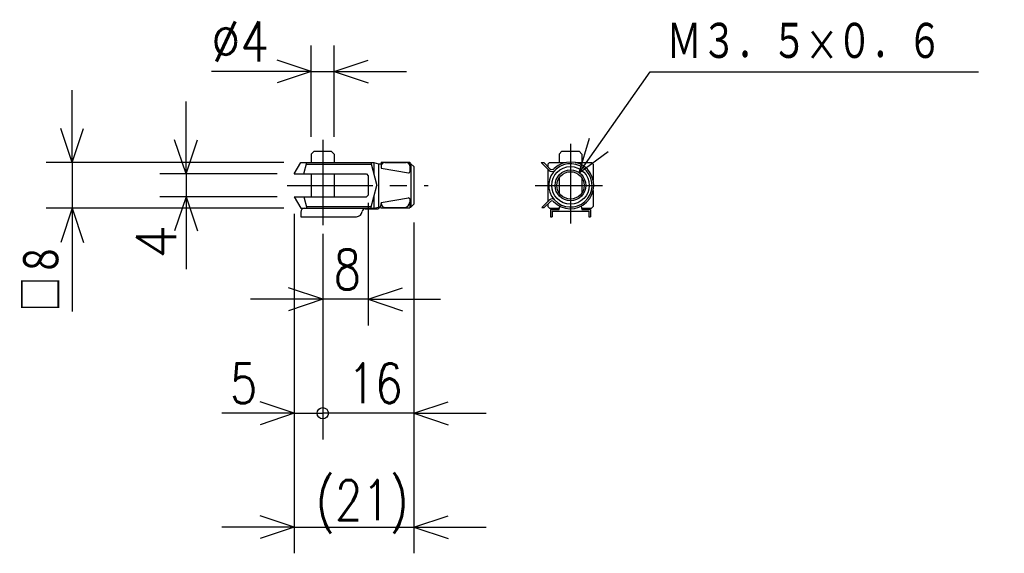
# Model space of a CAD drawing. Extents: x -112 to -25.5, y 121.4 to 168.2.
import ezdxf

# ---------------------------------------------------------------- set-up
doc = ezdxf.new("R2010")
doc.units = 0
doc.linetypes.add('CENTER', pattern=[12, 7.5, -1.5, 1.5, -1.5])
doc.layers.get('0').update_dxf_attribs({"linetype": 'CONTINUOUS'})
doc.styles.get("Standard").update_dxf_attribs({"font": 'txt', "bigfont": 'BIGFONT'})

msp = doc.modelspace()

# ---------------------------------------------------------------- linework, layer by layer
at = {"color": 7, "linetype": 'CONTINUOUS'}
for p, q in [((-86.359528, 157.91325), (-86.359528, 165.94925)), ((-84.359528, 157.91325), (-84.359528, 165.94925)), ((-86.359528, 163.66325), (-89.359528, 164.66325)), ((-84.359528, 163.66325), (-81.359528, 164.66325)), ((-86.359528, 163.66325), (-95.133224, 163.66325)), ((-86.359528, 163.66325), (-92.709527, 163.66325)), ((-86.359528, 163.66325), (-89.359528, 162.66325)), ((-86.359528, 163.66325), (-84.359528, 163.66325)), ((-84.359528, 163.66325), (-81.359528, 162.66325)), ((-84.359528, 163.66325), (-78.009528, 163.66325)), ((-62.833096, 154.76764), (-56.600491, 163.63277)), ((-56.600491, 163.63277), (-27.779324, 163.63277)), ((-107.35953, 155.66325), (-107.35953, 162.01325)), ((-97.359528, 154.66325), (-97.359528, 161.01325)), ((-107.35953, 155.66325), (-108.35953, 158.66325)), ((-107.35953, 155.66325), (-106.35953, 158.66325)), ((-97.359528, 154.66325), (-98.359528, 157.66325)), ((-97.359528, 154.66325), (-96.359528, 157.66325)), ((-62.833096, 154.76764), (-61.925752, 157.79695)), ((-86.359535, 156.41325), (-86.109535, 156.66325)), ((-86.109528, 156.66325), (-84.609528, 156.66325)), ((-84.359528, 156.41325), (-84.60952, 156.66324)), ((-64.359528, 156.66324), (-64.609528, 156.41324)), ((-64.359528, 156.66325), (-62.859528, 156.66325)), ((-62.859531, 156.66327), (-62.609528, 156.41325)), ((-62.833096, 154.76764), (-60.289634, 156.64668)), ((-88.782181, 155.66325), (-109.64552, 155.66325)), ((-107.35953, 155.66325), (-107.35953, 151.66325)), ((-87.859528, 154.66325), (-87.282181, 155.66325)), ((-87.282181, 155.66325), (-80.859528, 155.66325)), ((-87.029572, 154.66325), (-86.76162, 155.66325)), ((-86.359528, 156.41325), (-86.359528, 155.66325)), ((-84.359528, 156.41325), (-84.359528, 155.66325)), ((-81.145432, 155.66325), (-80.609528, 153.66325)), ((-80.859528, 155.66325), (-80.859528, 154.59627)), ((-80.85952, 155.66324), (-80.459526, 155.56325)), ((-80.219971, 155.71326), (-80.219971, 155.1702)), ((-80.219971, 155.71326), (-77.719971, 155.71326)), ((-79.919975, 155.66325), (-78.019974, 155.66325)), ((-77.719971, 155.71326), (-77.719971, 154.84856)), ((-66.171661, 155.66325), (-65.516937, 155.00853)), ((-66.171661, 155.66325), (-65.959534, 155.66325)), ((-65.959534, 155.66325), (-65.445824, 155.14955)), ((-65.459518, 155.66325), (-65.60952, 155.51324)), ((-65.459526, 155.66325), (-64.059525, 155.66325)), ((-64.609528, 156.41325), (-64.609528, 155.66325)), ((-63.159531, 155.66325), (-61.759529, 155.66325)), ((-62.609528, 156.41325), (-62.609528, 155.66325)), ((-61.759533, 155.66325), (-61.609524, 155.51326)), ((-86.801811, 155.51326), (-81.105232, 155.51326)), ((-80.459526, 155.56325), (-80.459526, 151.76326)), ((-80.459526, 155.56325), (-80.234528, 155.56325)), ((-80.219971, 155.17018), (-77.837341, 154.75006)), ((-77.719971, 155.56325), (-77.609528, 155.56325)), ((-77.609535, 155.56326), (-77.359528, 155.31325)), ((-77.609528, 155.56325), (-77.609528, 151.76326)), ((-77.359528, 155.31325), (-77.359528, 152.01326)), ((-65.609528, 155.51326), (-65.609528, 155.31325)), ((-65.609528, 155.10112), (-65.609528, 152.22539)), ((-61.609528, 155.51326), (-61.609528, 154.11325)), ((-89.359528, 154.66325), (-99.645523, 154.66325)), ((-97.359528, 154.66325), (-97.359528, 152.66325)), ((-87.859528, 154.66325), (-81.509529, 154.66325)), ((-86.359528, 154.66325), (-86.359528, 152.66325)), ((-84.359528, 154.66325), (-84.359528, 152.66325)), ((-81.509521, 154.66325), (-81.359528, 154.51326)), ((-81.359528, 154.51326), (-81.359528, 152.81325)), ((-64.609528, 154.32658), (-64.609528, 152.99992)), ((-62.609528, 154.32658), (-62.609528, 152.99992)), ((-81.145432, 151.66325), (-80.609535, 153.66325)), ((-61.609528, 153.21326), (-61.609528, 151.81325)), ((-89.359528, 152.66325), (-99.645523, 152.66325)), ((-97.359528, 152.66325), (-98.359528, 149.66325)), ((-97.359528, 152.66325), (-97.359528, 147.20438)), ((-97.359528, 152.66325), (-96.359528, 149.66325)), ((-97.359528, 152.66325), (-97.359528, 146.31325)), ((-87.859535, 152.66327), (-87.282181, 151.66325)), ((-87.859528, 152.66325), (-81.509529, 152.66325)), ((-87.029572, 152.66327), (-86.76162, 151.66325)), ((-81.359535, 152.81326), (-81.509537, 152.66325)), ((-81.359528, 152.12669), (-81.359528, 141.37724)), ((-80.859528, 152.73024), (-80.859528, 151.66325)), ((-80.459526, 152.15631), (-80.459526, 151.96326)), ((-80.226227, 152.15523), (-77.837341, 152.57645)), ((-77.719971, 152.47795), (-77.719971, 151.68825)), ((-66.121658, 151.71326), (-65.444702, 152.39021)), ((-65.909538, 151.71326), (-65.375168, 152.24762)), ((-88.782181, 151.66325), (-109.64552, 151.66325)), ((-107.35953, 151.66325), (-108.35953, 148.66325)), ((-107.35953, 151.66325), (-107.35953, 142.5939)), ((-107.35953, 151.66325), (-106.35953, 148.66325)), ((-107.35953, 151.66325), (-107.35953, 145.31325)), ((-87.282181, 151.66325), (-80.859528, 151.66325)), ((-87.282181, 151.31325), (-87.282181, 150.91325)), ((-86.801811, 151.81325), (-81.105232, 151.81325)), ((-81.644867, 151.61325), (-80.502029, 151.61325)), ((-80.859528, 151.66325), (-80.459526, 151.76326)), ((-80.459526, 151.76326), (-80.319977, 151.76326)), ((-80.235855, 151.68825), (-77.719971, 151.68825)), ((-79.82843, 151.71326), (-78.209976, 151.71326)), ((-77.719971, 151.76326), (-77.609528, 151.76326)), ((-77.359535, 152.01326), (-77.609535, 151.76326)), ((-66.121658, 151.71326), (-65.909531, 151.71326)), ((-65.609528, 152.01326), (-65.609528, 151.81325)), ((-65.609528, 151.81325), (-65.459518, 151.66324)), ((-65.459526, 151.66325), (-64.581039, 151.66325)), ((-65.359528, 151.55693), (-65.359528, 150.91325)), ((-65.359528, 151.55693), (-64.609528, 151.55693)), ((-65.209526, 151.40694), (-65.209526, 150.91325)), ((-65.209526, 151.40694), (-62.009529, 151.40694)), ((-64.609528, 151.55693), (-64.535248, 151.83417)), ((-62.683815, 151.83417), (-62.609528, 151.55693)), ((-62.638016, 151.66325), (-61.759529, 151.66325)), ((-62.609528, 151.55693), (-61.859528, 151.55693)), ((-62.009529, 151.40694), (-62.009529, 150.91325)), ((-61.859528, 151.55693), (-61.859528, 150.91325)), ((-61.759525, 151.66325), (-61.609524, 151.81325)), ((-87.859528, 151.16325), (-87.859528, 131.37724)), ((-87.859528, 151.16325), (-87.859528, 121.37725)), ((-87.282181, 150.91325), (-82.393188, 150.91325)), ((-77.359528, 150.41325), (-77.359528, 131.37724)), ((-65.359528, 150.91325), (-65.209526, 150.91325)), ((-62.009529, 150.91325), (-61.859528, 150.91325)), ((-77.359528, 150.26326), (-77.359528, 121.37725)), ((-85.359528, 149.41325), (-85.359528, 131.37724)), ((-85.359528, 149.41325), (-85.359528, 141.37724)), ((-85.359528, 149.41325), (-85.359528, 131.37724)), ((-85.359528, 143.66325), (-88.359528, 144.66325)), ((-81.359528, 143.66325), (-78.359528, 144.66325)), ((-85.359528, 143.66325), (-91.709527, 143.66325)), ((-85.359528, 143.66325), (-88.359528, 142.66325)), ((-81.359528, 143.66325), (-85.359528, 143.66325)), ((-81.359528, 143.66325), (-78.359528, 142.66325)), ((-81.359528, 143.66325), (-75.009528, 143.66325)), ((-87.859528, 133.66325), (-90.859528, 134.66325)), ((-77.359528, 133.66325), (-74.359528, 134.66325)), ((-87.859528, 133.66325), (-94.209527, 133.66325)), ((-87.859528, 133.66325), (-93.502533, 133.66325)), ((-87.859528, 133.66325), (-90.859528, 132.66325)), ((-87.859528, 133.66325), (-85.359528, 133.66325)), ((-77.359528, 133.66325), (-85.359528, 133.66325)), ((-77.359528, 133.66325), (-74.359528, 132.66325)), ((-77.359528, 133.66325), (-71.009528, 133.66325)), ((-87.859528, 123.66325), (-90.859528, 124.66325)), ((-77.359528, 123.66325), (-74.359528, 124.66325)), ((-87.859528, 123.66325), (-94.209527, 123.66325)), ((-87.859528, 123.66325), (-90.859528, 122.66325)), ((-87.859528, 123.66325), (-77.359528, 123.66325)), ((-77.359528, 123.66325), (-74.359528, 122.66325)), ((-77.359528, 123.66325), (-71.009528, 123.66325))]:
    msp.add_line(p, q, dxfattribs=at)
at = {"color": 7, "linetype": 'CENTER'}
for p, q in [((-85.359528, 157.66768), (-85.359528, 149.96407)), ((-63.609528, 157.30443), (-63.609528, 150.30849)), ((-88.46653, 153.66325), (-76.110451, 153.66325)), ((-66.697838, 153.66325), (-60.807976, 153.66325))]:
    msp.add_line(p, q, dxfattribs=at)
at = {"color": 7, "linetype": 'CONTINUOUS'}
for centre, radius in [((-63.609528, 153.66325), 1.650001), ((-63.609528, 153.66325), 1.35), ((-63.609528, 153.66325), 1.2), ((-85.359528, 133.66325), 0.5)]:
    msp.add_circle(centre, radius, dxfattribs=at)
for centre, radius, start, end in [((-79.919975, 155.36325), 0.3, 90, 180), ((-78.019974, 155.36325), 0.3, 0, 90), ((-63.609528, 153.66325), 2.049999, 223.79066, 133.71962), ((-77.819977, 154.84856), 0.1, 260.00012, 0), ((-65.2341, 155.29137), 0.4, 224.99923, 314.93664), ((-63.609528, 153.66325), 1.9, 222.46033, 221.19512), ((-65.233681, 155.36168), 0.3, 224.99897, 313.72019), ((-79.82843, 152.11325), 0.4, 173.97841, 270), ((-78.209976, 152.20326), 0.49, 270, 0), ((-77.819977, 152.47795), 0.1, 0, 99.999877), ((-65.232567, 152.17809), 0.3, 42.461486, 135.00103), ((-65.233742, 152.1062), 0.2, 43.792894, 135), ((-86.932175, 151.31325), 0.35, 90, 180), ((-82.393188, 151.41325), 0.5, 270, 356.17662), ((-81.644867, 151.36325), 0.25, 90, 176.17836), ((-80.719971, 152.06325), 0.5, 295.84171, 298.95466), ((-80.728432, 152.05852), 0.5, 299.51044, 3.0648954), ((-80.235855, 151.18825), 0.5, 90, 118.95466)]:
    msp.add_arc(centre, radius, start, end, dxfattribs=at)

# ---------------------------------------------------------------- texts
for s, width, p in [('%%C4', 0.844216, (-95.133228, 164.53825)), ('Ｍ３．５×０．６', 0.8, (-55.179323, 164.50777)), ('8', 0.8, (-84.404703, 144.53825)), ('5', 0.8, (-93.502528, 134.53825)), ('16', 0.8, (-83.153802, 134.53825)), ('(21)', 0.8, (-85.962161, 124.295706))]:
    msp.add_text(s, height=3.5, dxfattribs=dict(at, width=width)).set_placement(p)
msp.add_text('4', height=3.5, rotation=90.000003, dxfattribs=at).set_placement((-98.234528, 147.20438))
at = {"color": 7, "linetype": 'CONTINUOUS', "width": 0.7903}
msp.add_text('□８', height=3.5, rotation=90.000003, dxfattribs=at).set_placement((-108.23453, 142.5939))

doc.saveas('drawing.dxf')
